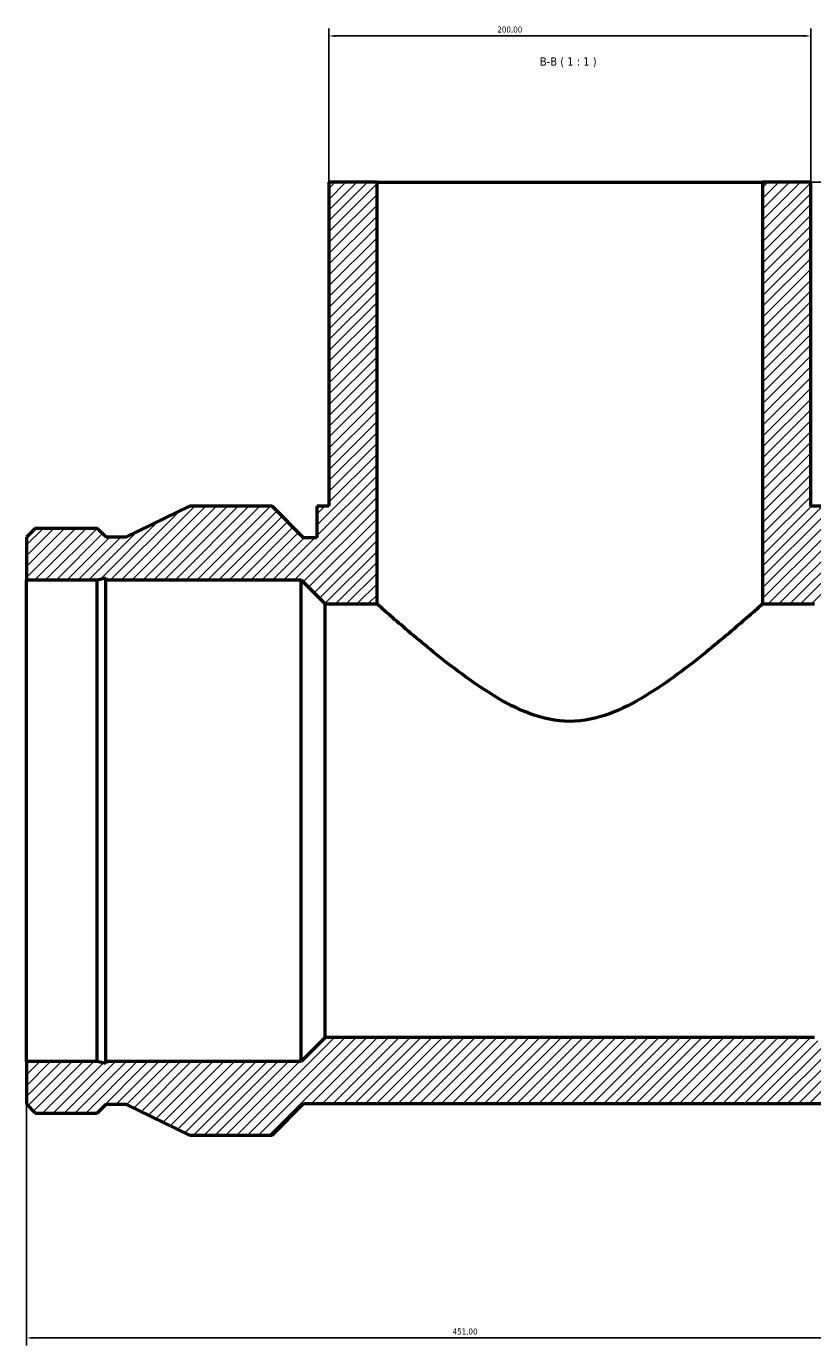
# Model space of a CAD drawing. Header units: millimetres. Extents: x -275 to 1704, y -1136 to 1260.
# Tile 5 of 7: x 348 to 674, y 644 to 1191. Entities that reach past the tile are written whole.
import ezdxf

# ---------------------------------------------------------------- set-up
doc = ezdxf.new("R2010")
doc.units = ezdxf.units.MM
for name, color, linetype, lineweight in [('Dimension (ISO)', 7, 'Continuous', 25), ('Hatch (ISO)', 7, 'Continuous', 18), ('Symbol (ISO)', 7, 'Continuous', 25), ('Visible (ISO)', 7, 'Continuous', 50)]:
    doc.layers.add(name, color=color, linetype=linetype, lineweight=lineweight)
doc.styles.add('Label Text (ISO)', font='tahoma.ttf')
doc.styles.add('Note Text (ISO)', font='tahoma.ttf')
doc.dimstyles.new('Default (ISO)', dxfattribs={"dimtxt": 2.5, "dimasz": 2.5, "dimexe": 3.175, "dimexo": 0, "dimgap": 0.762, "dimtad": 1, "dimrnd": 1e-08, "dimzin": 0, "dimtxsty": 'Note Text (ISO)', "dimcen": 0.09, "dimdle": 10, "dimclrd": 256, "dimclre": 256, "dimclrt": 232, "dimazin": 0, "dimtfac": 1.40208, "dimtmove": 0, "dimatfit": 3, "dimfxl": 1, "dimtolj": 1, "dimtzin": 0, "dimlwd": -1, "dimlwe": -1, "dimarcsym": 0})

# ---------------------------------------------------------------- blocks, each defined once
blk = doc.blocks.new('*D9')
at = {"layer": 'Defpoints', "color": 0, "transparency": 16777216}
for p in [(653.03, 1126.68), (798.53, 861.68), (978.03, 861.68)]:
    blk.add_point(p, dxfattribs=at)
at = {"layer": 'Dimension (ISO)', "transparency": 16777216}
for p, q in [((653.03, 1126.68), (981.21, 1126.68)), ((978.03, 1124.18), (978.03, 864.18)), ((798.53, 861.68), (981.21, 861.68))]:
    blk.add_line(p, q, dxfattribs=at)
for points in [[(977.61, 1124.18), (978.45, 1124.18), (978.03, 1126.68)], [(977.61, 864.18), (978.45, 864.18), (978.03, 861.68)]]:
    blk.add_solid(points, dxfattribs=at)
at = {"layer": 'Dimension (ISO)', "color": 232, "true_color": 0xca0064, "transparency": 16777216, "insert": (974.1, 964.13), "char_height": 2.5, "attachment_point": 1, "rotation": 90, "style": 'Note Text (ISO)'}
blk.add_mtext('\\A1;265,00', dxfattribs=at)
blk = doc.blocks.new('*D10')
at = {"layer": 'Defpoints', "color": 0, "transparency": 16777216}
for p in [(347.53, 761.68), (798.53, 761.68), (347.53, 646.97)]:
    blk.add_point(p, dxfattribs=at)
at = {"layer": 'Dimension (ISO)', "transparency": 16777216}
for p, q in [((347.53, 761.68), (347.53, 643.79)), ((798.53, 761.68), (798.53, 643.79)), ((796.03, 646.97), (350.03, 646.97))]:
    blk.add_line(p, q, dxfattribs=at)
for points in [[(350.03, 647.39), (350.03, 646.55), (347.53, 646.97)], [(796.03, 647.39), (796.03, 646.55), (798.53, 646.97)]]:
    blk.add_solid(points, dxfattribs=at)
at = {"layer": 'Dimension (ISO)', "color": 232, "true_color": 0xca0064, "transparency": 16777216, "insert": (524.42, 650.9), "char_height": 2.5, "attachment_point": 1, "style": 'Note Text (ISO)'}
blk.add_mtext('\\A1;451,00', dxfattribs=at)
blk = doc.blocks.new('*D12')
at = {"layer": 'Defpoints', "color": 0, "transparency": 16777216}
for p in [(473.03, 1187.43), (473.03, 1126.68), (673.03, 1126.68)]:
    blk.add_point(p, dxfattribs=at)
at = {"layer": 'Dimension (ISO)', "transparency": 16777216}
for p, q in [((473.03, 1126.68), (473.03, 1190.6)), ((673.03, 1126.68), (673.03, 1190.6)), ((670.53, 1187.43), (475.53, 1187.43))]:
    blk.add_line(p, q, dxfattribs=at)
for points in [[(475.53, 1187.85), (475.53, 1187.01), (473.03, 1187.43)], [(670.53, 1187.85), (670.53, 1187.01), (673.03, 1187.43)]]:
    blk.add_solid(points, dxfattribs=at)
at = {"layer": 'Dimension (ISO)', "color": 232, "true_color": 0xca0064, "transparency": 16777216, "insert": (542.98, 1191.37), "char_height": 2.5, "attachment_point": 1, "style": 'Note Text (ISO)'}
blk.add_mtext('\\A1;200,00', dxfattribs=at)

msp = doc.modelspace()

# ---------------------------------------------------------------- hatches: boundary and pattern name
at = {"layer": 'Hatch (ISO)'}
h = msp.add_hatch(dxfattribs=at)
h.set_pattern_fill('ANSI31', color=256, scale=25.4, style=0)
h.set_pattern_definition([(45, (0, 0), (-2.245064, 2.245064), [])])
h.paths.add_polyline_path([(653.031, 1126.684), (653.031, 951.684), (674.531, 951.684), (684.531, 961.684), (765.586, 961.684), (765.586, 962.434), (769.112, 961.684), (798.531, 961.684), (798.531, 979.408), (794.89, 983.049), (769.112, 983.049), (765.471, 979.408), (757.206, 979.408), (730.881, 992.184), (696.576, 992.184), (683.526, 979.134), (678.031, 979.134), (678.031, 992.184), (673.031, 992.184), (673.031, 1126.684)])
h.paths.add_polyline_path([(347.531, 979.408), (347.531, 961.684), (376.95, 961.684), (380.476, 962.434), (380.476, 961.684), (461.531, 961.684), (471.531, 951.684), (493.031, 951.684), (493.031, 1126.684), (473.031, 1126.684), (473.031, 992.184), (468.031, 992.184), (468.031, 979.134), (462.536, 979.134), (449.486, 992.184), (415.181, 992.184), (388.856, 979.408), (380.591, 979.408), (376.95, 983.049), (351.172, 983.049)])
h.paths.add_polyline_path([(347.531, 761.684), (347.531, 743.96), (351.172, 740.319), (376.95, 740.319), (380.591, 743.96), (388.856, 743.96), (415.181, 731.184), (449.486, 731.184), (462.536, 744.234), (683.526, 744.234), (696.576, 731.184), (730.881, 731.184), (757.206, 743.96), (765.471, 743.96), (769.112, 740.319), (794.89, 740.319), (798.531, 743.96), (798.531, 761.684), (769.112, 761.684), (765.586, 760.935), (765.586, 761.684), (684.531, 761.684), (674.531, 771.684), (471.531, 771.684), (461.531, 761.684), (380.476, 761.684), (380.476, 760.935), (376.95, 761.684)])

# ---------------------------------------------------------------- linework, layer by layer
at = {"layer": 'Visible (ISO)'}
for p, q in [((493.031, 1126.684), (473.031, 1126.684)), ((473.031, 1126.684), (473.031, 992.184)), ((493.031, 951.684), (493.031, 1126.684)), ((493.031, 1126.684), (653.031, 1126.684)), ((653.031, 1126.684), (653.031, 951.684)), ((673.031, 1126.684), (653.031, 1126.684)), ((673.031, 992.184), (673.031, 1126.684)), ((415.181, 992.184), (388.856, 979.408)), ((449.486, 992.184), (415.181, 992.184)), ((462.536, 979.134), (449.486, 992.184)), ((473.031, 992.184), (468.031, 992.184)), ((468.031, 992.184), (468.031, 979.134)), ((678.031, 992.184), (673.031, 992.184)), ((351.172, 983.049), (347.531, 979.408)), ((376.95, 983.049), (351.172, 983.049)), ((380.591, 979.408), (376.95, 983.049)), ((347.531, 979.408), (347.531, 961.684)), ((388.856, 979.408), (380.591, 979.408)), ((468.031, 979.134), (462.536, 979.134)), ((347.531, 961.684), (376.95, 961.684)), ((347.531, 761.684), (347.531, 961.684)), ((376.95, 961.684), (380.476, 962.434)), ((376.95, 761.684), (376.95, 961.684)), ((380.476, 962.434), (380.476, 961.684)), ((380.476, 961.684), (461.531, 961.684)), ((380.476, 761.684), (380.476, 961.684)), ((461.531, 961.684), (471.531, 951.684)), ((461.531, 761.684), (461.531, 961.684)), ((471.531, 951.684), (493.031, 951.684)), ((471.531, 771.684), (471.531, 951.684)), ((653.031, 951.684), (674.531, 951.684)), ((471.531, 771.684), (461.531, 761.684)), ((674.531, 771.684), (471.531, 771.684)), ((347.531, 761.684), (347.531, 743.96)), ((376.95, 761.684), (347.531, 761.684)), ((380.476, 760.935), (376.95, 761.684)), ((461.531, 761.684), (380.476, 761.684)), ((380.476, 761.684), (380.476, 760.935)), ((347.531, 743.96), (351.172, 740.319)), ((351.172, 740.319), (376.95, 740.319)), ((376.95, 740.319), (380.591, 743.96)), ((380.591, 743.96), (388.856, 743.96)), ((388.856, 743.96), (415.181, 731.184)), ((449.486, 731.184), (462.536, 744.234)), ((462.536, 744.234), (683.526, 744.234)), ((415.181, 731.184), (449.486, 731.184))]:
    msp.add_line(p, q, dxfattribs=at)
for points, knots in [([(573.031, 902.915), (567.274, 902.915), (561.83, 904.135), (551.419, 907.984), (546.447, 910.596), (536.931, 916.355), (532.398, 919.502), (523.929, 925.737), (519.997, 928.828), (513.158, 934.354), (509.968, 937.014), (504.212, 941.895), (501.645, 944.115), (497.434, 947.788), (495.785, 949.244), (493.583, 951.193), (493.031, 951.684), (493.031, 951.684)], [0, 0, 0, 0, 1.7271146, 1.7271146, 3.4542291, 3.4542291, 5.1813437, 5.1813437, 6.9084582, 6.9084582, 8.5230966, 8.5230966, 10.1377349, 10.1377349, 11.7523732, 11.7523732, 13.3670115, 13.3670115, 13.3670115, 13.3670115]), ([(653.031, 951.684), (653.031, 951.684), (652.48, 951.193), (650.278, 949.244), (648.629, 947.788), (644.417, 944.115), (641.85, 941.895), (636.094, 937.014), (632.904, 934.354), (626.065, 928.828), (622.133, 925.737), (613.665, 919.502), (609.132, 916.355), (599.616, 910.596), (594.644, 907.984), (584.233, 904.135), (578.788, 902.915), (573.031, 902.915)], [40.1010346, 40.1010346, 40.1010346, 40.1010346, 41.7156729, 41.7156729, 43.3303113, 43.3303113, 44.9449496, 44.9449496, 46.5595879, 46.5595879, 48.2867025, 48.2867025, 50.013817, 50.013817, 51.7409316, 51.7409316, 53.4680461, 53.4680461, 53.4680461, 53.4680461])]:
    msp.add_open_spline(points, degree=3, knots=knots, dxfattribs=at)

# ---------------------------------------------------------------- texts
at = {"layer": 'Symbol (ISO)', "insert": (560.592, 1174.434), "char_height": 3.5, "attachment_point": 7, "style": 'Label Text (ISO)'}
msp.add_mtext('B-B ( 1 : 1 )', dxfattribs=at)

# ---------------------------------------------------------------- dimensions: what is measured, and where the dimension line sits
at = {"layer": 'Dimension (ISO)'}
dim = msp.add_linear_dim(base=(473.031, 1187.43), p1=(673.031, 1126.684), p2=(473.031, 1126.684), dimstyle='Default (ISO)', override={"dimdec": 2, "dimtp": 0, "dimtm": 0, "dimtdec": 2, "dimtofl": 0, "dimatfit": 1}, dxfattribs=at)
dim.commit()
dim.dimension.update_dxf_attribs({"geometry": '*D12', "text_midpoint": (548.031, 1187.43), "dimtype": 160})
for base, p1, p2, angle, picture, middle in [((978.031, 861.684), (653.031, 1126.684), (798.531, 861.684), 90, '*D9', (978.031, 969.184)), ((347.531, 646.97), (798.531, 761.684), (347.531, 761.684), 180, '*D10', (529.531, 646.97))]:
    dim = msp.add_linear_dim(base=base, p1=p1, p2=p2, angle=angle, dimstyle='Default (ISO)', override={"dimdec": 2, "dimtp": 0, "dimtm": 0, "dimtdec": 2, "dimtofl": 0, "dimatfit": 1}, dxfattribs=at)
    dim.commit()
    dim.dimension.update_dxf_attribs({"geometry": picture, "text_midpoint": middle, "dimtype": 160})

doc.saveas('drawing.dxf')
